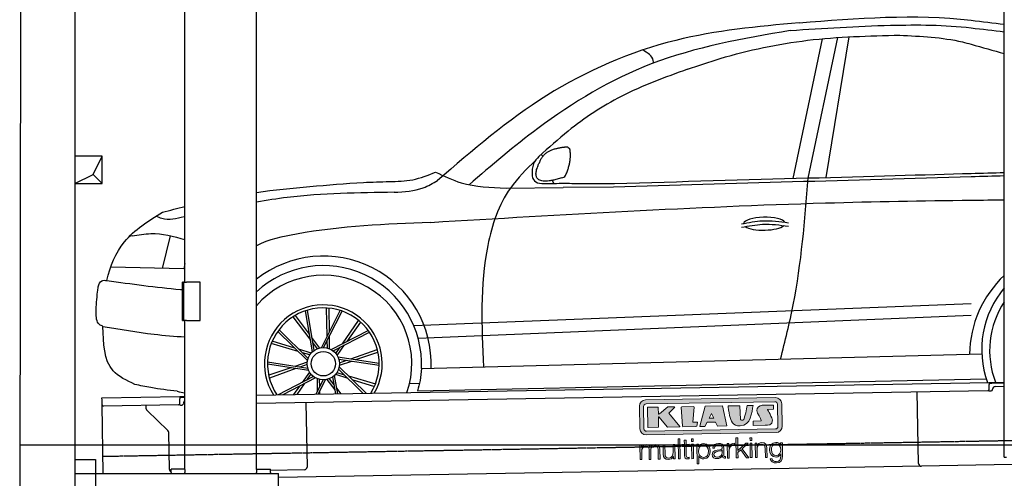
# Model space of a CAD drawing. Header units: millimetres. Extents: x 873 to 6785, y 6116 to 11616.
# Tile 2 of 4: x 873 to 4448, y 7995 to 9661. Entities that reach past the tile are written whole.
import ezdxf

# ---------------------------------------------------------------- set-up
doc = ezdxf.new("R2010")
doc.units = ezdxf.units.MM
doc.linetypes.add('GEN3', pattern=[6.25, 5, -1.25])
doc.layers.get('0').update_dxf_attribs({"lineweight": 25})
for name, color, linetype, lineweight in [('3', 6, 'GEN3', 25), ('5', 3, 'Continuous', 25), ('breakthrough', 1, 'Continuous', 25)]:
    doc.layers.add(name, color=color, linetype=linetype, lineweight=lineweight)
doc.layers.add('Car', color=10, linetype='Continuous')
doc.layers.add('Logo', color=7, linetype='Continuous')

# ---------------------------------------------------------------- blocks, each defined once
blk = doc.blocks.new('KLAUS')
at = {"layer": 'Logo'}
h = blk.add_hatch(color=8, dxfattribs=at)
h.dxf.hatch_style = 2
edge = h.paths.add_edge_path()
edge.add_spline(control_points=[(3.6, 29.09), (2.88, 29.09), (2.3, 28.51), (2.3, 27.8), (2.3, 27.8), (2.3, 16.11), (2.3, 16.11), (2.3, 15.39), (2.88, 14.81), (3.6, 14.81), (3.6, 14.81), (71.16, 14.81), (71.16, 14.81), (71.88, 14.81), (72.46, 15.39), (72.46, 16.11), (72.46, 16.11), (72.46, 27.8), (72.46, 27.8), (72.46, 28.51), (71.88, 29.09), (71.16, 29.09), (71.16, 29.09), (3.6, 29.09), (3.6, 29.09), (3.6, 29.09), (3.6, 29.09), (3.6, 29.09)], knot_values=[0, 0, 0, 0, 1, 1, 1, 2, 2, 2, 3, 3, 3, 4, 4, 4, 5, 5, 5, 6, 6, 6, 7, 7, 7, 8, 8, 8, 9, 9, 9, 9], degree=3, periodic=0)
edge = h.paths.add_edge_path()
edge.add_spline(control_points=[(3.35, 31.23), (3.35, 31.23), (71.47, 31.23), (71.47, 31.23), (73.26, 31.23), (74.71, 29.77), (74.71, 27.99), (74.71, 27.99), (74.71, 16.17), (74.71, 16.17), (74.71, 14.38), (73.26, 12.93), (71.47, 12.93), (71.47, 12.93), (3.35, 12.93), (3.35, 12.93), (1.56, 12.93), (0.11, 14.38), (0.11, 16.17), (0.11, 16.17), (0.11, 27.99), (0.11, 27.99), (0.11, 29.77), (1.56, 31.23), (3.35, 31.23), (3.35, 31.23), (3.35, 31.23), (3.35, 31.23)], knot_values=[0, 0, 0, 0, 1, 1, 1, 2, 2, 2, 3, 3, 3, 4, 4, 4, 5, 5, 5, 6, 6, 6, 7, 7, 7, 8, 8, 8, 9, 9, 9, 9], degree=3, periodic=0)
h = blk.add_hatch(color=8, dxfattribs=at)
h.dxf.hatch_style = 2
edge = h.paths.add_edge_path()
edge.add_spline(control_points=[(4.5, 27.33), (4.5, 27.33), (9.7, 27.33), (9.7, 27.33), (9.84, 27.33), (9.96, 27.22), (9.96, 27.08), (9.96, 27.08), (9.96, 23.69), (9.96, 23.69), (9.96, 23.69), (9.94, 23.64), (10.04, 23.59), (10.14, 23.53), (10.2, 23.57), (10.2, 23.57), (10.2, 23.57), (10.51, 23.75), (10.51, 23.75), (10.51, 23.75), (14.94, 27.33), (14.94, 27.33), (14.94, 27.33), (18.41, 27.33), (18.41, 27.33), (18.41, 27.33), (18.49, 27.33), (18.56, 27.2), (18.65, 27.04), (18.53, 26.91), (18.53, 26.91), (18.53, 26.91), (15.49, 24.11), (15.49, 24.11), (15.49, 24.11), (21.14, 17.06), (21.14, 17.06), (21.14, 17.06), (21.13, 16.91), (21.13, 16.91), (21.08, 16.84), (20.99, 16.82), (20.99, 16.82), (20.99, 16.82), (14.7, 16.82), (14.7, 16.82), (14.7, 16.82), (10.26, 22.17), (10.26, 22.17), (10.26, 22.17), (10.19, 22.24), (10.08, 22.21), (9.97, 22.18), (9.96, 22.11), (9.96, 22.11), (9.96, 22.11), (9.96, 17.08), (9.96, 17.08), (9.96, 16.94), (9.84, 16.82), (9.7, 16.82), (9.7, 16.82), (4.5, 16.82), (4.5, 16.82), (4.36, 16.82), (4.25, 16.94), (4.25, 17.08), (4.25, 17.08), (4.25, 27.08), (4.25, 27.08), (4.25, 27.22), (4.36, 27.33), (4.5, 27.33), (4.5, 27.33), (4.5, 27.33), (4.5, 27.33)], knot_values=[0, 0, 0, 0, 1, 1, 1, 2, 2, 2, 3, 3, 3, 4, 4, 4, 5, 5, 5, 6, 6, 6, 7, 7, 7, 8, 8, 8, 9, 9, 9, 10, 10, 10, 11, 11, 11, 12, 12, 12, 13, 13, 13, 14, 14, 14, 15, 15, 15, 16, 16, 16, 17, 17, 17, 18, 18, 18, 19, 19, 19, 20, 20, 20, 21, 21, 21, 22, 22, 22, 23, 23, 23, 24, 24, 24, 25, 25, 25, 25], degree=3, periodic=0)
h = blk.add_hatch(color=8, dxfattribs=at)
h.dxf.hatch_style = 2
h.paths.add_polyline_path([(22.42, 17.06), (21.97, 27.15), (22.24, 27.33), (28.55, 27.33), (28.86, 26.97), (28.01, 19.08), (30.26, 19.07), (30.44, 18.95), (30.08, 16.95), (29.49, 16.82), (22.6, 16.82)])
h = blk.add_hatch(color=8, dxfattribs=at)
h.paths.add_polyline_path([(36.52, 21.01), (38.93, 21.01), (37.87, 23.57)])
h.paths.add_polyline_path([(34.52, 27.33), (43.65, 27.33), (45.76, 16.94), (45.57, 16.82), (40.83, 16.82), (39.89, 18.95), (35.42, 18.95), (34.27, 16.82), (31.78, 16.82), (31.66, 17)])
h = blk.add_hatch(color=8, dxfattribs=at)
h.dxf.hatch_style = 2
edge = h.paths.add_edge_path()
edge.add_spline(control_points=[(52.69, 27.32), (52.69, 27.32), (52.88, 20.14), (52.88, 20.14), (53.01, 19.89), (53.2, 19.77), (53.43, 19.71), (53.91, 19.59), (54.43, 19.57), (54.64, 20.03), (55.23, 21.34), (56.27, 25.45), (56.6, 27.33), (56.6, 27.33), (59.77, 27.33), (59.77, 27.33), (58.77, 23.9), (58.56, 16.82), (52.63, 16.76), (48.72, 16.72), (48.01, 19.35), (47.27, 22.24), (46.89, 23.68), (46.54, 27.33), (46.54, 27.33), (46.54, 27.33), (52.69, 27.32), (52.69, 27.32), (52.69, 27.32), (52.69, 27.32), (52.69, 27.32)], knot_values=[0, 0, 0, 0, 1, 1, 1, 2, 2, 2, 3, 3, 3, 4, 4, 4, 5, 5, 5, 6, 6, 6, 7, 7, 7, 8, 8, 8, 9, 9, 9, 10, 10, 10, 10], degree=3, periodic=0)
h = blk.add_hatch(color=8, dxfattribs=at)
h.dxf.hatch_style = 2
edge = h.paths.add_edge_path()
edge.add_spline(control_points=[(64.46, 27.33), (64.46, 27.33), (70.31, 27.33), (70.31, 27.33), (70.31, 26.52), (70.31, 26.02), (70.31, 25.12), (70.31, 25.12), (67.3, 25.12), (67.3, 25.12), (67.24, 25.04), (67.25, 25.11), (67.25, 24.91), (67.25, 24.88), (69.73, 20.38), (69.73, 19.57), (69.73, 16.4), (67.22, 16.81), (65.9, 16.82), (65.9, 16.82), (59.59, 16.82), (59.59, 16.82), (59.59, 17.76), (59.59, 18.23), (59.59, 19.14), (59.59, 19.14), (63.75, 19.14), (63.75, 19.14), (63.82, 19.22), (63.81, 19.11), (63.81, 19.31), (63.81, 20.32), (61.58, 23.06), (61.58, 24.63), (61.58, 26.33), (62.83, 27.34), (64.46, 27.33), (64.46, 27.33), (64.46, 27.33), (64.46, 27.33)], knot_values=[0, 0, 0, 0, 1, 1, 1, 2, 2, 2, 3, 3, 3, 4, 4, 4, 5, 5, 5, 6, 6, 6, 7, 7, 7, 8, 8, 8, 9, 9, 9, 10, 10, 10, 11, 11, 11, 12, 12, 12, 13, 13, 13, 13], degree=3, periodic=0)
h = blk.add_hatch(color=30, dxfattribs=at)
h.dxf.hatch_style = 2
h.paths.add_polyline_path([(20.07, 0), (20.99, 0), (20.99, 10.45), (20.07, 10.45)])
h = blk.add_hatch(color=30, dxfattribs=at)
h.paths.add_polyline_path([(27.1, 0), (28.03, 0), (28.03, 7.55), (27.1, 7.55)])
h.paths.add_polyline_path([(27.1, 8.98), (28.03, 8.98), (28.03, 10.45), (27.1, 10.45)])
h = blk.add_hatch(color=30, dxfattribs=at)
h.dxf.hatch_style = 2
h.paths.add_polyline_path([(50.4, 0), (51.32, 0), (51.32, 2.87), (52.82, 4.11), (55.8, 0), (56.96, 0), (53.52, 4.76), (56.74, 7.55), (55.51, 7.55), (51.32, 3.89), (51.32, 10.45), (50.4, 10.45)])
h = blk.add_hatch(color=30, dxfattribs=at)
h.paths.add_polyline_path([(57.74, 0), (58.66, 0), (58.66, 7.55), (57.74, 7.55)])
h.paths.add_polyline_path([(57.74, 8.98), (58.66, 8.98), (58.66, 10.45), (57.74, 10.45)])
h = blk.add_hatch(color=30, dxfattribs=at)
h.dxf.hatch_style = 2
edge = h.paths.add_edge_path()
edge.add_spline(control_points=[(0, 0), (0, 0), (0.92, 0), (0.92, 0), (0.92, 0), (0.92, 4.22), (0.92, 4.22), (0.94, 5.8), (1.58, 7), (3.18, 7), (4.35, 7), (4.77, 6.15), (4.76, 5.12), (4.76, 5.12), (4.76, 0), (4.76, 0), (4.76, 0), (5.68, 0), (5.68, 0), (5.68, 0), (5.68, 4.27), (5.68, 4.27), (5.68, 5.68), (6.14, 7), (7.73, 7), (9.05, 7), (9.52, 6.32), (9.52, 5.08), (9.52, 5.08), (9.52, 0), (9.52, 0), (9.52, 0), (10.44, 0), (10.44, 0), (10.44, 0), (10.44, 5.12), (10.44, 5.12), (10.44, 6.91), (9.59, 7.77), (7.94, 7.77), (6.94, 7.77), (5.99, 7.29), (5.54, 6.3), (5.26, 7.29), (4.36, 7.77), (3.37, 7.77), (2.17, 7.77), (1.38, 7.19), (0.89, 6.28), (0.89, 6.28), (0.85, 6.28), (0.85, 6.28), (0.85, 6.28), (0.85, 7.55), (0.85, 7.55), (0.85, 7.55), (0, 7.55), (0, 7.55), (0, 7.55), (0, 0), (0, 0), (0, 0), (0, 0), (0, 0)], knot_values=[0, 0, 0, 0, 1, 1, 1, 2, 2, 2, 3, 3, 3, 4, 4, 4, 5, 5, 5, 6, 6, 6, 7, 7, 7, 8, 8, 8, 9, 9, 9, 10, 10, 10, 11, 11, 11, 12, 12, 12, 13, 13, 13, 14, 14, 14, 15, 15, 15, 16, 16, 16, 17, 17, 17, 18, 18, 18, 19, 19, 19, 20, 20, 20, 21, 21, 21, 21], degree=3, periodic=0)
h = blk.add_hatch(color=30, dxfattribs=at)
h.dxf.hatch_style = 2
edge = h.paths.add_edge_path()
edge.add_spline(control_points=[(18.31, 7.55), (18.31, 7.55), (17.39, 7.55), (17.39, 7.55), (17.39, 7.55), (17.39, 3.59), (17.39, 3.59), (17.39, 2.05), (16.7, 0.56), (15.12, 0.56), (13.66, 0.56), (13.15, 1.27), (13.1, 2.64), (13.1, 2.64), (13.1, 7.55), (13.1, 7.55), (13.1, 7.55), (12.18, 7.55), (12.18, 7.55), (12.18, 7.55), (12.18, 2.65), (12.18, 2.65), (12.18, 0.89), (12.93, -0.22), (14.83, -0.22), (15.96, -0.22), (16.95, 0.35), (17.44, 1.36), (17.44, 1.36), (17.47, 1.36), (17.47, 1.36), (17.47, 1.36), (17.47, 0), (17.47, 0), (17.47, 0), (18.31, 0), (18.31, 0), (18.31, 0), (18.31, 7.55), (18.31, 7.55), (18.31, 7.55), (18.31, 7.55), (18.31, 7.55)], knot_values=[0, 0, 0, 0, 1, 1, 1, 2, 2, 2, 3, 3, 3, 4, 4, 4, 5, 5, 5, 6, 6, 6, 7, 7, 7, 8, 8, 8, 9, 9, 9, 10, 10, 10, 11, 11, 11, 12, 12, 12, 13, 13, 13, 14, 14, 14, 14], degree=3, periodic=0)
h = blk.add_hatch(color=30, dxfattribs=at)
h.dxf.hatch_style = 2
edge = h.paths.add_edge_path()
edge.add_spline(control_points=[(24.22, 9.82), (24.22, 9.82), (23.3, 9.82), (23.3, 9.82), (23.3, 9.82), (23.3, 7.55), (23.3, 7.55), (23.3, 7.55), (21.98, 7.55), (21.98, 7.55), (21.98, 7.55), (21.98, 6.78), (21.98, 6.78), (21.98, 6.78), (23.3, 6.78), (23.3, 6.78), (23.3, 6.78), (23.3, 1.61), (23.3, 1.61), (23.28, 0.32), (23.71, -0.09), (24.94, -0.09), (25.22, -0.09), (25.48, -0.06), (25.76, -0.06), (25.76, -0.06), (25.76, 0.73), (25.76, 0.73), (25.5, 0.7), (25.23, 0.69), (24.97, 0.69), (24.31, 0.73), (24.22, 1.08), (24.22, 1.68), (24.22, 1.68), (24.22, 6.78), (24.22, 6.78), (24.22, 6.78), (25.76, 6.78), (25.76, 6.78), (25.76, 6.78), (25.76, 7.55), (25.76, 7.55), (25.76, 7.55), (24.22, 7.55), (24.22, 7.55), (24.22, 7.55), (24.22, 9.82), (24.22, 9.82), (24.22, 9.82), (24.22, 9.82), (24.22, 9.82)], knot_values=[0, 0, 0, 0, 1, 1, 1, 2, 2, 2, 3, 3, 3, 4, 4, 4, 5, 5, 5, 6, 6, 6, 7, 7, 7, 8, 8, 8, 9, 9, 9, 10, 10, 10, 11, 11, 11, 12, 12, 12, 13, 13, 13, 14, 14, 14, 15, 15, 15, 16, 16, 16, 17, 17, 17, 17], degree=3, periodic=0)
h = blk.add_hatch(color=30, dxfattribs=at)
edge = h.paths.add_edge_path()
edge.add_spline(control_points=[(35.84, 3.78), (35.84, 2.21), (35.12, 0.56), (33.37, 0.56), (31.4, 0.56), (30.72, 2.21), (30.72, 3.78), (30.72, 5.49), (31.33, 7), (33.37, 7), (35.12, 7), (35.84, 5.34), (35.84, 3.78), (35.84, 3.78), (35.84, 3.78), (35.84, 3.78)], knot_values=[0, 0, 0, 0, 1, 1, 1, 2, 2, 2, 3, 3, 3, 4, 4, 4, 5, 5, 5, 5], degree=3, periodic=0)
edge = h.paths.add_edge_path()
edge.add_spline(control_points=[(29.79, -2.8), (29.79, -2.8), (30.72, -2.8), (30.72, -2.8), (30.72, -2.8), (30.72, 1.43), (30.72, 1.43), (30.72, 1.43), (30.74, 1.43), (30.74, 1.43), (31.14, 0.35), (32.24, -0.22), (33.37, -0.22), (35.66, -0.22), (36.76, 1.64), (36.76, 3.78), (36.76, 5.91), (35.66, 7.77), (33.37, 7.77), (32.15, 7.77), (31.1, 7.14), (30.67, 6.12), (30.67, 6.12), (30.64, 6.12), (30.64, 6.12), (30.64, 6.12), (30.64, 7.55), (30.64, 7.55), (30.64, 7.55), (29.79, 7.55), (29.79, 7.55), (29.79, 7.55), (29.79, -2.8), (29.79, -2.8), (29.79, -2.8), (29.79, -2.8), (29.79, -2.8)], knot_values=[0, 0, 0, 0, 1, 1, 1, 2, 2, 2, 3, 3, 3, 4, 4, 4, 5, 5, 5, 6, 6, 6, 7, 7, 7, 8, 8, 8, 9, 9, 9, 10, 10, 10, 11, 11, 11, 12, 12, 12, 12], degree=3, periodic=0)
h = blk.add_hatch(color=30, dxfattribs=at)
edge = h.paths.add_edge_path()
edge.add_spline(control_points=[(43.03, 2.93), (43.04, 1.45), (41.8, 0.56), (40.39, 0.56), (39.53, 0.56), (38.71, 1.13), (38.71, 2.05), (38.71, 3.53), (40.66, 3.51), (42.22, 3.79), (42.47, 3.84), (42.88, 3.91), (43, 4.13), (43, 4.13), (43.03, 4.13), (43.03, 4.13), (43.03, 4.13), (43.03, 2.93), (43.03, 2.93), (43.03, 2.93), (43.03, 2.93), (43.03, 2.93)], knot_values=[0, 0, 0, 0, 1, 1, 1, 2, 2, 2, 3, 3, 3, 4, 4, 4, 5, 5, 5, 6, 6, 6, 7, 7, 7, 7], degree=3, periodic=0)
edge = h.paths.add_edge_path()
edge.add_spline(control_points=[(39.03, 5.24), (39.06, 6.47), (39.91, 7), (41.05, 7), (42.14, 7), (43.03, 6.69), (43.03, 5.45), (43.03, 4.61), (42.6, 4.51), (41.84, 4.42), (39.85, 4.19), (37.79, 4.11), (37.79, 1.99), (37.79, 0.47), (38.93, -0.22), (40.32, -0.22), (41.77, -0.22), (42.43, 0.34), (43.07, 1.32), (43.07, 1.32), (43.1, 1.32), (43.1, 1.32), (43.1, 0.53), (43.25, 0), (44.19, 0), (44.43, 0), (44.58, 0.01), (44.79, 0.06), (44.79, 0.06), (44.79, 0.83), (44.79, 0.83), (44.71, 0.81), (44.6, 0.78), (44.49, 0.78), (44.13, 0.78), (43.95, 0.98), (43.95, 1.33), (43.95, 1.33), (43.95, 5.34), (43.95, 5.34), (43.95, 7.36), (42.5, 7.77), (41.17, 7.77), (39.44, 7.77), (38.2, 7.01), (38.11, 5.24), (38.11, 5.24), (39.03, 5.24), (39.03, 5.24), (39.03, 5.24), (39.03, 5.24), (39.03, 5.24)], knot_values=[0, 0, 0, 0, 1, 1, 1, 2, 2, 2, 3, 3, 3, 4, 4, 4, 5, 5, 5, 6, 6, 6, 7, 7, 7, 8, 8, 8, 9, 9, 9, 10, 10, 10, 11, 11, 11, 12, 12, 12, 13, 13, 13, 14, 14, 14, 15, 15, 15, 16, 16, 16, 17, 17, 17, 17], degree=3, periodic=0)
h = blk.add_hatch(color=30, dxfattribs=at)
h.dxf.hatch_style = 2
edge = h.paths.add_edge_path()
edge.add_spline(control_points=[(45.79, 0), (45.79, 0), (46.71, 0), (46.71, 0), (46.71, 0), (46.71, 4.03), (46.71, 4.03), (46.71, 5.59), (47.85, 6.82), (49.52, 6.73), (49.52, 6.73), (49.52, 7.66), (49.52, 7.66), (48.16, 7.72), (47.14, 7), (46.67, 5.78), (46.67, 5.78), (46.64, 5.78), (46.64, 5.78), (46.64, 5.78), (46.64, 7.55), (46.64, 7.55), (46.64, 7.55), (45.79, 7.55), (45.79, 7.55), (45.79, 7.55), (45.79, 0), (45.79, 0), (45.79, 0), (45.79, 0), (45.79, 0)], knot_values=[0, 0, 0, 0, 1, 1, 1, 2, 2, 2, 3, 3, 3, 4, 4, 4, 5, 5, 5, 6, 6, 6, 7, 7, 7, 8, 8, 8, 9, 9, 9, 10, 10, 10, 10], degree=3, periodic=0)
h = blk.add_hatch(color=30, dxfattribs=at)
h.dxf.hatch_style = 2
edge = h.paths.add_edge_path()
edge.add_spline(control_points=[(60.41, 0), (60.41, 0), (61.33, 0), (61.33, 0), (61.33, 0), (61.33, 4.41), (61.33, 4.41), (61.36, 5.89), (62.24, 7), (63.7, 7), (65.2, 7), (65.62, 6.02), (65.62, 4.71), (65.62, 4.71), (65.62, 0), (65.62, 0), (65.62, 0), (66.54, 0), (66.54, 0), (66.54, 0), (66.54, 4.86), (66.54, 4.86), (66.54, 6.66), (65.9, 7.77), (63.78, 7.77), (62.71, 7.77), (61.7, 7.16), (61.36, 6.25), (61.36, 6.25), (61.33, 6.25), (61.33, 6.25), (61.33, 6.25), (61.33, 7.55), (61.33, 7.55), (61.33, 7.55), (60.41, 7.55), (60.41, 7.55), (60.41, 7.55), (60.41, 0), (60.41, 0), (60.41, 0), (60.41, 0), (60.41, 0)], knot_values=[0, 0, 0, 0, 1, 1, 1, 2, 2, 2, 3, 3, 3, 4, 4, 4, 5, 5, 5, 6, 6, 6, 7, 7, 7, 8, 8, 8, 9, 9, 9, 10, 10, 10, 11, 11, 11, 12, 12, 12, 13, 13, 13, 14, 14, 14, 14], degree=3, periodic=0)
h = blk.add_hatch(color=30, dxfattribs=at)
edge = h.paths.add_edge_path()
edge.add_spline(control_points=[(71.32, 0.86), (69.62, 0.86), (68.83, 2.34), (68.83, 3.86), (68.83, 5.43), (69.56, 7), (71.32, 7), (73.06, 7), (73.75, 5.34), (73.75, 3.86), (73.75, 2.33), (72.91, 0.86), (71.32, 0.86), (71.32, 0.86), (71.32, 0.86), (71.32, 0.86)], knot_values=[0, 0, 0, 0, 1, 1, 1, 2, 2, 2, 3, 3, 3, 4, 4, 4, 5, 5, 5, 5], degree=3, periodic=0)
edge = h.paths.add_edge_path()
edge.add_spline(control_points=[(74.67, 7.55), (74.67, 7.55), (73.75, 7.55), (73.75, 7.55), (73.75, 7.55), (73.75, 6.25), (73.75, 6.25), (73.75, 6.25), (73.72, 6.25), (73.72, 6.25), (73.35, 7.09), (72.41, 7.77), (71.32, 7.77), (69.13, 7.77), (67.9, 6.05), (67.9, 3.97), (67.9, 1.82), (68.9, 0.09), (71.32, 0.09), (72.4, 0.09), (73.29, 0.72), (73.72, 1.64), (73.72, 1.64), (73.75, 1.64), (73.75, 1.64), (73.75, 1.64), (73.75, 0.61), (73.75, 0.61), (73.75, -1.23), (73.01, -2.24), (71.32, -2.24), (70.29, -2.24), (69.31, -1.85), (69.1, -0.73), (69.1, -0.73), (68.18, -0.73), (68.18, -0.73), (68.31, -2.34), (69.81, -3.02), (71.32, -3.02), (73.79, -3.02), (74.65, -1.64), (74.67, 0.61), (74.67, 0.61), (74.67, 7.55), (74.67, 7.55), (74.67, 7.55), (74.67, 7.55), (74.67, 7.55)], knot_values=[0, 0, 0, 0, 1, 1, 1, 2, 2, 2, 3, 3, 3, 4, 4, 4, 5, 5, 5, 6, 6, 6, 7, 7, 7, 8, 8, 8, 9, 9, 9, 10, 10, 10, 11, 11, 11, 12, 12, 12, 13, 13, 13, 14, 14, 14, 15, 15, 15, 16, 16, 16, 16], degree=3, periodic=0)
at = {"layer": 'Logo', "lineweight": 0}
for points in [[(22.42, 17.06), (21.97, 27.15), (22.24, 27.33), (28.55, 27.33), (28.86, 26.97), (28.01, 19.08), (30.26, 19.07), (30.44, 18.95), (30.08, 16.95), (29.49, 16.82), (22.6, 16.82), (22.42, 17.06), (22.42, 17.06)], [(34.52, 27.33), (43.65, 27.33), (45.76, 16.94), (45.57, 16.82), (40.83, 16.82), (39.89, 18.95), (35.42, 18.95), (34.27, 16.82), (31.78, 16.82), (31.66, 17), (34.52, 27.33), (34.52, 27.33)], [(36.52, 21.01), (38.93, 21.01), (37.87, 23.57), (36.52, 21.01), (36.52, 21.01)], [(20.07, 0), (20.99, 0), (20.99, 10.45), (20.07, 10.45), (20.07, 0), (20.07, 0)], [(27.1, 8.98), (28.03, 8.98), (28.03, 10.45), (27.1, 10.45), (27.1, 8.98), (27.1, 8.98)], [(50.4, 0), (51.32, 0), (51.32, 2.87), (52.82, 4.11), (55.8, 0), (56.96, 0), (53.52, 4.76), (56.74, 7.55), (55.51, 7.55), (51.32, 3.89), (51.32, 10.45), (50.4, 10.45), (50.4, 0), (50.4, 0)], [(57.74, 8.98), (58.66, 8.98), (58.66, 10.45), (57.74, 10.45), (57.74, 8.98), (57.74, 8.98)], [(27.1, 0), (28.03, 0), (28.03, 7.55), (27.1, 7.55), (27.1, 0), (27.1, 0)], [(57.74, 0), (58.66, 0), (58.66, 7.55), (57.74, 7.55), (57.74, 0), (57.74, 0)]]:
    blk.add_lwpolyline(points, dxfattribs=at)
for points, knots in [([(3.35, 31.23), (3.35, 31.23), (71.47, 31.23), (71.47, 31.23), (73.26, 31.23), (74.71, 29.77), (74.71, 27.99), (74.71, 27.99), (74.71, 16.17), (74.71, 16.17), (74.71, 14.38), (73.26, 12.93), (71.47, 12.93), (71.47, 12.93), (3.35, 12.93), (3.35, 12.93), (1.56, 12.93), (0.11, 14.38), (0.11, 16.17), (0.11, 16.17), (0.11, 27.99), (0.11, 27.99), (0.11, 29.77), (1.56, 31.23), (3.35, 31.23), (3.35, 31.23), (3.35, 31.23), (3.35, 31.23)], [0, 0, 0, 0, 1, 1, 1, 2, 2, 2, 3, 3, 3, 4, 4, 4, 5, 5, 5, 6, 6, 6, 7, 7, 7, 8, 8, 8, 9, 9, 9, 9]), ([(3.6, 29.09), (2.88, 29.09), (2.3, 28.51), (2.3, 27.8), (2.3, 27.8), (2.3, 16.11), (2.3, 16.11), (2.3, 15.39), (2.88, 14.81), (3.6, 14.81), (3.6, 14.81), (71.16, 14.81), (71.16, 14.81), (71.88, 14.81), (72.46, 15.39), (72.46, 16.11), (72.46, 16.11), (72.46, 27.8), (72.46, 27.8), (72.46, 28.51), (71.88, 29.09), (71.16, 29.09), (71.16, 29.09), (3.6, 29.09), (3.6, 29.09), (3.6, 29.09), (3.6, 29.09), (3.6, 29.09)], [0, 0, 0, 0, 1, 1, 1, 2, 2, 2, 3, 3, 3, 4, 4, 4, 5, 5, 5, 6, 6, 6, 7, 7, 7, 8, 8, 8, 9, 9, 9, 9]), ([(4.5, 27.33), (4.5, 27.33), (9.7, 27.33), (9.7, 27.33), (9.84, 27.33), (9.96, 27.22), (9.96, 27.08), (9.96, 27.08), (9.96, 23.69), (9.96, 23.69), (9.96, 23.69), (9.94, 23.64), (10.04, 23.59), (10.14, 23.53), (10.2, 23.57), (10.2, 23.57), (10.2, 23.57), (10.51, 23.75), (10.51, 23.75), (10.51, 23.75), (14.94, 27.33), (14.94, 27.33), (14.94, 27.33), (18.41, 27.33), (18.41, 27.33), (18.41, 27.33), (18.49, 27.33), (18.56, 27.2), (18.65, 27.04), (18.53, 26.91), (18.53, 26.91), (18.53, 26.91), (15.49, 24.11), (15.49, 24.11), (15.49, 24.11), (21.14, 17.06), (21.14, 17.06), (21.14, 17.06), (21.13, 16.91), (21.13, 16.91), (21.08, 16.84), (20.99, 16.82), (20.99, 16.82), (20.99, 16.82), (14.7, 16.82), (14.7, 16.82), (14.7, 16.82), (10.26, 22.17), (10.26, 22.17), (10.26, 22.17), (10.19, 22.24), (10.08, 22.21), (9.97, 22.18), (9.96, 22.11), (9.96, 22.11), (9.96, 22.11), (9.96, 17.08), (9.96, 17.08), (9.96, 16.94), (9.84, 16.82), (9.7, 16.82), (9.7, 16.82), (4.5, 16.82), (4.5, 16.82), (4.36, 16.82), (4.25, 16.94), (4.25, 17.08), (4.25, 17.08), (4.25, 27.08), (4.25, 27.08), (4.25, 27.22), (4.36, 27.33), (4.5, 27.33), (4.5, 27.33), (4.5, 27.33), (4.5, 27.33)], [0, 0, 0, 0, 1, 1, 1, 2, 2, 2, 3, 3, 3, 4, 4, 4, 5, 5, 5, 6, 6, 6, 7, 7, 7, 8, 8, 8, 9, 9, 9, 10, 10, 10, 11, 11, 11, 12, 12, 12, 13, 13, 13, 14, 14, 14, 15, 15, 15, 16, 16, 16, 17, 17, 17, 18, 18, 18, 19, 19, 19, 20, 20, 20, 21, 21, 21, 22, 22, 22, 23, 23, 23, 24, 24, 24, 25, 25, 25, 25]), ([(52.69, 27.32), (52.69, 27.32), (52.88, 20.14), (52.88, 20.14), (53.01, 19.89), (53.2, 19.77), (53.43, 19.71), (53.91, 19.59), (54.43, 19.57), (54.64, 20.03), (55.23, 21.34), (56.27, 25.45), (56.6, 27.33), (56.6, 27.33), (59.77, 27.33), (59.77, 27.33), (58.77, 23.9), (58.56, 16.82), (52.63, 16.76), (48.72, 16.72), (48.01, 19.35), (47.27, 22.24), (46.89, 23.68), (46.54, 27.33), (46.54, 27.33), (46.54, 27.33), (52.69, 27.32), (52.69, 27.32), (52.69, 27.32), (52.69, 27.32), (52.69, 27.32)], [0, 0, 0, 0, 1, 1, 1, 2, 2, 2, 3, 3, 3, 4, 4, 4, 5, 5, 5, 6, 6, 6, 7, 7, 7, 8, 8, 8, 9, 9, 9, 10, 10, 10, 10]), ([(64.46, 27.33), (64.46, 27.33), (70.31, 27.33), (70.31, 27.33), (70.31, 26.52), (70.31, 26.02), (70.31, 25.12), (70.31, 25.12), (67.3, 25.12), (67.3, 25.12), (67.24, 25.04), (67.25, 25.11), (67.25, 24.91), (67.25, 24.88), (69.73, 20.38), (69.73, 19.57), (69.73, 16.4), (67.22, 16.81), (65.9, 16.82), (65.9, 16.82), (59.59, 16.82), (59.59, 16.82), (59.59, 17.76), (59.59, 18.23), (59.59, 19.14), (59.59, 19.14), (63.75, 19.14), (63.75, 19.14), (63.82, 19.22), (63.81, 19.11), (63.81, 19.31), (63.81, 20.32), (61.58, 23.06), (61.58, 24.63), (61.58, 26.33), (62.83, 27.34), (64.46, 27.33), (64.46, 27.33), (64.46, 27.33), (64.46, 27.33)], [0, 0, 0, 0, 1, 1, 1, 2, 2, 2, 3, 3, 3, 4, 4, 4, 5, 5, 5, 6, 6, 6, 7, 7, 7, 8, 8, 8, 9, 9, 9, 10, 10, 10, 11, 11, 11, 12, 12, 12, 13, 13, 13, 13]), ([(0, 0), (0, 0), (0.92, 0), (0.92, 0), (0.92, 0), (0.92, 4.22), (0.92, 4.22), (0.94, 5.8), (1.58, 7), (3.18, 7), (4.35, 7), (4.77, 6.15), (4.76, 5.12), (4.76, 5.12), (4.76, 0), (4.76, 0), (4.76, 0), (5.68, 0), (5.68, 0), (5.68, 0), (5.68, 4.27), (5.68, 4.27), (5.68, 5.68), (6.14, 7), (7.73, 7), (9.05, 7), (9.52, 6.32), (9.52, 5.08), (9.52, 5.08), (9.52, 0), (9.52, 0), (9.52, 0), (10.44, 0), (10.44, 0), (10.44, 0), (10.44, 5.12), (10.44, 5.12), (10.44, 6.91), (9.59, 7.77), (7.94, 7.77), (6.94, 7.77), (5.99, 7.29), (5.54, 6.3), (5.26, 7.29), (4.36, 7.77), (3.37, 7.77), (2.17, 7.77), (1.38, 7.19), (0.89, 6.28), (0.89, 6.28), (0.85, 6.28), (0.85, 6.28), (0.85, 6.28), (0.85, 7.55), (0.85, 7.55), (0.85, 7.55), (0, 7.55), (0, 7.55), (0, 7.55), (0, 0), (0, 0), (0, 0), (0, 0), (0, 0)], [0, 0, 0, 0, 1, 1, 1, 2, 2, 2, 3, 3, 3, 4, 4, 4, 5, 5, 5, 6, 6, 6, 7, 7, 7, 8, 8, 8, 9, 9, 9, 10, 10, 10, 11, 11, 11, 12, 12, 12, 13, 13, 13, 14, 14, 14, 15, 15, 15, 16, 16, 16, 17, 17, 17, 18, 18, 18, 19, 19, 19, 20, 20, 20, 21, 21, 21, 21]), ([(18.31, 7.55), (18.31, 7.55), (17.39, 7.55), (17.39, 7.55), (17.39, 7.55), (17.39, 3.59), (17.39, 3.59), (17.39, 2.05), (16.7, 0.56), (15.12, 0.56), (13.66, 0.56), (13.15, 1.27), (13.1, 2.64), (13.1, 2.64), (13.1, 7.55), (13.1, 7.55), (13.1, 7.55), (12.18, 7.55), (12.18, 7.55), (12.18, 7.55), (12.18, 2.65), (12.18, 2.65), (12.18, 0.89), (12.93, -0.22), (14.83, -0.22), (15.96, -0.22), (16.95, 0.35), (17.44, 1.36), (17.44, 1.36), (17.47, 1.36), (17.47, 1.36), (17.47, 1.36), (17.47, 0), (17.47, 0), (17.47, 0), (18.31, 0), (18.31, 0), (18.31, 0), (18.31, 7.55), (18.31, 7.55), (18.31, 7.55), (18.31, 7.55), (18.31, 7.55)], [0, 0, 0, 0, 1, 1, 1, 2, 2, 2, 3, 3, 3, 4, 4, 4, 5, 5, 5, 6, 6, 6, 7, 7, 7, 8, 8, 8, 9, 9, 9, 10, 10, 10, 11, 11, 11, 12, 12, 12, 13, 13, 13, 14, 14, 14, 14]), ([(24.22, 9.82), (24.22, 9.82), (23.3, 9.82), (23.3, 9.82), (23.3, 9.82), (23.3, 7.55), (23.3, 7.55), (23.3, 7.55), (21.98, 7.55), (21.98, 7.55), (21.98, 7.55), (21.98, 6.78), (21.98, 6.78), (21.98, 6.78), (23.3, 6.78), (23.3, 6.78), (23.3, 6.78), (23.3, 1.61), (23.3, 1.61), (23.28, 0.32), (23.71, -0.09), (24.94, -0.09), (25.22, -0.09), (25.48, -0.06), (25.76, -0.06), (25.76, -0.06), (25.76, 0.73), (25.76, 0.73), (25.5, 0.7), (25.23, 0.69), (24.97, 0.69), (24.31, 0.73), (24.22, 1.08), (24.22, 1.68), (24.22, 1.68), (24.22, 6.78), (24.22, 6.78), (24.22, 6.78), (25.76, 6.78), (25.76, 6.78), (25.76, 6.78), (25.76, 7.55), (25.76, 7.55), (25.76, 7.55), (24.22, 7.55), (24.22, 7.55), (24.22, 7.55), (24.22, 9.82), (24.22, 9.82), (24.22, 9.82), (24.22, 9.82), (24.22, 9.82)], [0, 0, 0, 0, 1, 1, 1, 2, 2, 2, 3, 3, 3, 4, 4, 4, 5, 5, 5, 6, 6, 6, 7, 7, 7, 8, 8, 8, 9, 9, 9, 10, 10, 10, 11, 11, 11, 12, 12, 12, 13, 13, 13, 14, 14, 14, 15, 15, 15, 16, 16, 16, 17, 17, 17, 17]), ([(29.79, -2.8), (29.79, -2.8), (30.72, -2.8), (30.72, -2.8), (30.72, -2.8), (30.72, 1.43), (30.72, 1.43), (30.72, 1.43), (30.74, 1.43), (30.74, 1.43), (31.14, 0.35), (32.24, -0.22), (33.37, -0.22), (35.66, -0.22), (36.76, 1.64), (36.76, 3.78), (36.76, 5.91), (35.66, 7.77), (33.37, 7.77), (32.15, 7.77), (31.1, 7.14), (30.67, 6.12), (30.67, 6.12), (30.64, 6.12), (30.64, 6.12), (30.64, 6.12), (30.64, 7.55), (30.64, 7.55), (30.64, 7.55), (29.79, 7.55), (29.79, 7.55), (29.79, 7.55), (29.79, -2.8), (29.79, -2.8), (29.79, -2.8), (29.79, -2.8), (29.79, -2.8)], [0, 0, 0, 0, 1, 1, 1, 2, 2, 2, 3, 3, 3, 4, 4, 4, 5, 5, 5, 6, 6, 6, 7, 7, 7, 8, 8, 8, 9, 9, 9, 10, 10, 10, 11, 11, 11, 12, 12, 12, 12]), ([(35.84, 3.78), (35.84, 2.21), (35.12, 0.56), (33.37, 0.56), (31.4, 0.56), (30.72, 2.21), (30.72, 3.78), (30.72, 5.49), (31.33, 7), (33.37, 7), (35.12, 7), (35.84, 5.34), (35.84, 3.78), (35.84, 3.78), (35.84, 3.78), (35.84, 3.78)], [0, 0, 0, 0, 1, 1, 1, 2, 2, 2, 3, 3, 3, 4, 4, 4, 5, 5, 5, 5]), ([(39.03, 5.24), (39.06, 6.47), (39.91, 7), (41.05, 7), (42.14, 7), (43.03, 6.69), (43.03, 5.45), (43.03, 4.61), (42.6, 4.51), (41.84, 4.42), (39.85, 4.19), (37.79, 4.11), (37.79, 1.99), (37.79, 0.47), (38.93, -0.22), (40.32, -0.22), (41.77, -0.22), (42.43, 0.34), (43.07, 1.32), (43.07, 1.32), (43.1, 1.32), (43.1, 1.32), (43.1, 0.53), (43.25, 0), (44.19, 0), (44.43, 0), (44.58, 0.01), (44.79, 0.06), (44.79, 0.06), (44.79, 0.83), (44.79, 0.83), (44.71, 0.81), (44.6, 0.78), (44.49, 0.78), (44.13, 0.78), (43.95, 0.98), (43.95, 1.33), (43.95, 1.33), (43.95, 5.34), (43.95, 5.34), (43.95, 7.36), (42.5, 7.77), (41.17, 7.77), (39.44, 7.77), (38.2, 7.01), (38.11, 5.24), (38.11, 5.24), (39.03, 5.24), (39.03, 5.24), (39.03, 5.24), (39.03, 5.24), (39.03, 5.24)], [0, 0, 0, 0, 1, 1, 1, 2, 2, 2, 3, 3, 3, 4, 4, 4, 5, 5, 5, 6, 6, 6, 7, 7, 7, 8, 8, 8, 9, 9, 9, 10, 10, 10, 11, 11, 11, 12, 12, 12, 13, 13, 13, 14, 14, 14, 15, 15, 15, 16, 16, 16, 17, 17, 17, 17]), ([(45.79, 0), (45.79, 0), (46.71, 0), (46.71, 0), (46.71, 0), (46.71, 4.03), (46.71, 4.03), (46.71, 5.59), (47.85, 6.82), (49.52, 6.73), (49.52, 6.73), (49.52, 7.66), (49.52, 7.66), (48.16, 7.72), (47.14, 7), (46.67, 5.78), (46.67, 5.78), (46.64, 5.78), (46.64, 5.78), (46.64, 5.78), (46.64, 7.55), (46.64, 7.55), (46.64, 7.55), (45.79, 7.55), (45.79, 7.55), (45.79, 7.55), (45.79, 0), (45.79, 0), (45.79, 0), (45.79, 0), (45.79, 0)], [0, 0, 0, 0, 1, 1, 1, 2, 2, 2, 3, 3, 3, 4, 4, 4, 5, 5, 5, 6, 6, 6, 7, 7, 7, 8, 8, 8, 9, 9, 9, 10, 10, 10, 10]), ([(60.41, 0), (60.41, 0), (61.33, 0), (61.33, 0), (61.33, 0), (61.33, 4.41), (61.33, 4.41), (61.36, 5.89), (62.24, 7), (63.7, 7), (65.2, 7), (65.62, 6.02), (65.62, 4.71), (65.62, 4.71), (65.62, 0), (65.62, 0), (65.62, 0), (66.54, 0), (66.54, 0), (66.54, 0), (66.54, 4.86), (66.54, 4.86), (66.54, 6.66), (65.9, 7.77), (63.78, 7.77), (62.71, 7.77), (61.7, 7.16), (61.36, 6.25), (61.36, 6.25), (61.33, 6.25), (61.33, 6.25), (61.33, 6.25), (61.33, 7.55), (61.33, 7.55), (61.33, 7.55), (60.41, 7.55), (60.41, 7.55), (60.41, 7.55), (60.41, 0), (60.41, 0), (60.41, 0), (60.41, 0), (60.41, 0)], [0, 0, 0, 0, 1, 1, 1, 2, 2, 2, 3, 3, 3, 4, 4, 4, 5, 5, 5, 6, 6, 6, 7, 7, 7, 8, 8, 8, 9, 9, 9, 10, 10, 10, 11, 11, 11, 12, 12, 12, 13, 13, 13, 14, 14, 14, 14]), ([(74.67, 7.55), (74.67, 7.55), (73.75, 7.55), (73.75, 7.55), (73.75, 7.55), (73.75, 6.25), (73.75, 6.25), (73.75, 6.25), (73.72, 6.25), (73.72, 6.25), (73.35, 7.09), (72.41, 7.77), (71.32, 7.77), (69.13, 7.77), (67.9, 6.05), (67.9, 3.97), (67.9, 1.82), (68.9, 0.09), (71.32, 0.09), (72.4, 0.09), (73.29, 0.72), (73.72, 1.64), (73.72, 1.64), (73.75, 1.64), (73.75, 1.64), (73.75, 1.64), (73.75, 0.61), (73.75, 0.61), (73.75, -1.23), (73.01, -2.24), (71.32, -2.24), (70.29, -2.24), (69.31, -1.85), (69.1, -0.73), (69.1, -0.73), (68.18, -0.73), (68.18, -0.73), (68.31, -2.34), (69.81, -3.02), (71.32, -3.02), (73.79, -3.02), (74.65, -1.64), (74.67, 0.61), (74.67, 0.61), (74.67, 7.55), (74.67, 7.55), (74.67, 7.55), (74.67, 7.55), (74.67, 7.55)], [0, 0, 0, 0, 1, 1, 1, 2, 2, 2, 3, 3, 3, 4, 4, 4, 5, 5, 5, 6, 6, 6, 7, 7, 7, 8, 8, 8, 9, 9, 9, 10, 10, 10, 11, 11, 11, 12, 12, 12, 13, 13, 13, 14, 14, 14, 15, 15, 15, 16, 16, 16, 16]), ([(71.32, 0.86), (69.62, 0.86), (68.83, 2.34), (68.83, 3.86), (68.83, 5.43), (69.56, 7), (71.32, 7), (73.06, 7), (73.75, 5.34), (73.75, 3.86), (73.75, 2.33), (72.91, 0.86), (71.32, 0.86), (71.32, 0.86), (71.32, 0.86), (71.32, 0.86)], [0, 0, 0, 0, 1, 1, 1, 2, 2, 2, 3, 3, 3, 4, 4, 4, 5, 5, 5, 5]), ([(43.03, 2.93), (43.04, 1.45), (41.8, 0.56), (40.39, 0.56), (39.53, 0.56), (38.71, 1.13), (38.71, 2.05), (38.71, 3.53), (40.66, 3.51), (42.22, 3.79), (42.47, 3.84), (42.88, 3.91), (43, 4.13), (43, 4.13), (43.03, 4.13), (43.03, 4.13), (43.03, 4.13), (43.03, 2.93), (43.03, 2.93), (43.03, 2.93), (43.03, 2.93), (43.03, 2.93)], [0, 0, 0, 0, 1, 1, 1, 2, 2, 2, 3, 3, 3, 4, 4, 4, 5, 5, 5, 6, 6, 6, 7, 7, 7, 7])]:
    blk.add_open_spline(points, degree=3, knots=knots, dxfattribs=at)

msp = doc.modelspace()

# ---------------------------------------------------------------- linework, layer by layer
for p, q in [((872.9, 6115.9), (878.9, 11615.5)), ((1072.8, 11415.5), (1073.7, 6365.9)), ((1472.8, 8708), (1472.8, 10083)), ((1732.8, 8027.8), (1732.8, 10083)), ((4447.6, 8097.5), (4447.6, 9719.5)), ((1467.8, 8708), (1463.8, 8708)), ((1463.8, 8568), (1463.8, 8708)), ((1467.8, 8708), (1477.8, 8708)), ((1467.8, 8708), (1467.8, 8568)), ((1527.8, 8708), (1477.8, 8708)), ((1527.8, 8568), (1527.8, 8708)), ((1463.8, 8568), (1467.8, 8568)), ((1477.8, 8568), (1467.8, 8568)), ((1472.8, 8027.8), (1472.8, 8568)), ((1477.8, 8568), (1527.8, 8568)), ((1732.8, 8297.1), (4392.1, 8343.5)), ((4392.1, 8343.5), (4402.1, 8343.7)), ((4392.1, 8343.5), (4392.2, 8335.5)), ((4402.2, 8339.7), (4392.2, 8339.5)), ((4392.5, 8318.5), (4392.2, 8335.5)), ((4402.1, 8343.7), (4447.6, 8344.5)), ((4447.6, 8340.5), (4402.2, 8339.7)), ((4414.8, 8328.9), (4447.6, 8329.5)), ((4387.6, 8313.4), (1732.8, 8267.1)), ((4136.2, 8049), (4131.7, 8308.9)), ((4395.1, 8312.5), (4400.1, 8312.6)), ((4405, 8317.7), (4405, 8318.7)), ((1171.6, 8287.3), (1454, 8292.2)), ((1171.7, 8279.3), (1171.6, 8287.3)), ((1172, 8262.3), (1171.7, 8279.3)), ((1176.4, 8013), (1172, 8262.3)), ((1449.6, 8262.1), (1177.1, 8257.4)), ((1332.3, 8248.2), (1332.1, 8260.1)), ((1454, 8292.2), (1464, 8292.4)), ((1454, 8292.2), (1454.2, 8284.2)), ((1464.1, 8288.4), (1454.1, 8288.2)), ((1454.5, 8267.2), (1454.2, 8284.2)), ((1457.1, 8261.3), (1462.1, 8261.3)), ((1464, 8292.4), (1472.8, 8292.5)), ((1472.8, 8288.5), (1464.1, 8288.4)), ((1467, 8266.4), (1467, 8267.4)), ((1912, 8270.2), (1916.1, 8036.2)), ((1410.8, 8168.4), (1335.3, 8241.2)), ((1416.1, 8027.5), (1413.8, 8161.3)), ((4447.6, 8072.5), (4447.6, 8097.5)), ((1072.8, 8063), (1147.8, 8063)), ((1147.8, 8063), (1147.8, 7858)), ((4476.5, 8044.9), (4146.4, 8039.2)), ((4447.6, 8072.5), (4455.6, 8072.5)), ((1072.8, 8013), (1812.8, 8013)), ((1472.8, 8028), (1422.8, 8028)), ((1422.8, 8016), (1422.8, 8028)), ((1422.8, 8016), (1422.8, 8013)), ((1472.8, 8027.8), (1472.8, 8016)), ((1472.8, 8013), (1472.8, 8016)), ((1732.8, 8028), (1782.8, 8028)), ((1732.8, 8027.8), (1732.8, 8016)), ((1732.8, 8013), (1732.8, 8016)), ((1782.8, 8016), (1782.8, 8028)), ((1906.2, 8026.1), (1782.8, 8023.9)), ((1782.8, 8016), (1782.8, 8013)), ((4146.4, 8039.2), (1812.8, 7998.4)), ((1812.8, 7908), (1812.8, 8013))]:
    msp.add_line(p, q)
for centre, radius, start, end in [((4387.5, 8318.4), 5, 271, 1), ((4395, 8317.5), 5, 214.2367, 271), ((4400, 8317.6), 5, 271, 1), ((4415, 8318.9), 10, 91, 181), ((1177, 8262.4), 5, 181, 271), ((1449.5, 8267.1), 5, 271, 1), ((1457, 8266.3), 5, 214.2367, 271), ((1462, 8266.3), 5, 271, 1), ((1477, 8267.6), 10, 114.7874, 181), ((1342.3, 8248.4), 10, 181, 226), ((1403.8, 8161.2), 10, 1, 46), ((4146.2, 8049.2), 10, 181, 271), ((1426.1, 8027.7), 10, 181, 250.2934), ((1906.1, 8036.1), 10, 271, 1)]:
    msp.add_arc(centre, radius, start, end)
at = {"layer": '3'}
msp.add_line((1175.3, 8075.3), (6230.4, 8163.5), dxfattribs=at)
at = {"layer": '5'}
msp.add_line((6272.8, 8115.9), (872.8, 8115.9), dxfattribs=at)
at = {"layer": 'breakthrough'}
for p, q in [((1140.1, 9098.9), (1172.8, 9165.9)), ((1072.8, 9065.9), (1140.1, 9098.9)), ((1139.9, 9098.7), (1172.8, 9065.9))]:
    msp.add_line(p, q, dxfattribs=at)
msp.add_lwpolyline([(1172.8, 9165.9), (1072.8, 9165.9), (1072.8, 9065.9), (1172.8, 9065.9)], close=True, dxfattribs=at)
at = {"layer": 'Car'}
for p, q in [((3680.6, 9084.3), (3786.9, 9591.1)), ((3735.8, 9085.5), (3842.8, 9596.7)), ((3801.1, 9087.7), (3884.3, 9599.3)), ((2772.5, 9165.7), (2765.7, 9171.5)), ((2638.5, 9049.3), (2845.4, 9051.4)), ((2812.1, 9066.4), (2806.8, 9077.6)), ((3028.9, 9053.2), (2845.4, 9051.4)), ((1391.7, 8757.8), (1420.7, 8876.1)), ((1468.5, 8756.2), (1203.1, 8761.7)), ((1472.8, 8775.2), (1468.5, 8756.2)), ((2303.5, 8550.3), (4327.3, 8630.8)), ((1927.7, 8500.5), (1865.1, 8581.7)), ((1924.7, 8518.9), (1873.9, 8587.1)), ((1935.3, 8454.3), (1910.7, 8603.7)), ((1941.7, 8459.5), (1917.8, 8605.9)), ((1968.1, 8469.6), (2036, 8604.9)), ((1976.3, 8470), (2043, 8602.5)), ((1989.1, 8511.4), (1986.2, 8613.9)), ((1997.4, 8528.1), (1996.5, 8613.1)), ((2319.3, 8504.2), (4327.3, 8587.3)), ((2045.2, 8484.2), (2103.1, 8568.8)), ((2061.7, 8492.7), (2111, 8562)), ((1917.7, 8422.7), (1810, 8529.1)), ((1919.8, 8430.6), (1814.4, 8535)), ((1998.1, 8465.4), (1997.6, 8512.3)), ((2003.6, 8462.7), (2138.1, 8532.2)), ((2010.5, 8458.2), (2142.4, 8526.2)), ((1884.4, 8455.6), (1786, 8484.5)), ((1871.2, 8468.6), (1790, 8494)), ((1962.1, 8468.5), (1934, 8506.2)), ((1954.2, 8466.1), (1936.9, 8488.5)), ((1990.3, 8468), (1989.5, 8496.3)), ((2025.4, 8441.6), (2052.6, 8479.9)), ((1931, 8449.9), (1886.2, 8463.9)), ((1926.1, 8443.3), (1899, 8451.3)), ((2020.7, 8448.4), (2036.6, 8471.7)), ((2074.6, 8429.1), (2171.2, 8463.6)), ((2093, 8426.3), (2173.6, 8453.5)), ((2331.2, 8393.7), (4365.7, 8447.3)), ((1919.2, 8394.4), (1772.5, 8416.9)), ((1922.1, 8386.7), (1772.5, 8409.5)), ((1916.9, 8416.6), (1872.3, 8401.6)), ((1916.7, 8408.3), (1890.1, 8398.9)), ((2028.3, 8436.2), (2178, 8413.4)), ((2031.2, 8428.5), (2177.9, 8406)), ((2033.6, 8406.3), (2078.1, 8421.3)), ((2033.7, 8414.6), (2060.3, 8424)), ((1857.4, 8396.6), (1776.8, 8369.4)), ((1875.8, 8393.8), (1779.2, 8359.3)), ((1925, 8381.3), (1897.8, 8343)), ((1929.7, 8374.6), (1913.8, 8351.3)), ((2015.1, 8368.6), (2026.1, 8302.2)), ((2019.4, 8373), (2064.2, 8359)), ((2024.4, 8379.6), (2051.4, 8371.6)), ((2030.6, 8392.3), (2119.9, 8303.8)), ((2032.7, 8400.3), (2130.1, 8304)), ((2066, 8367.4), (2164.4, 8338.4)), ((1939.9, 8364.7), (1811.3, 8298.4)), ((1946.8, 8360.2), (1827.8, 8298.7)), ((1888.7, 8330.2), (1866.8, 8299.4)), ((1905.2, 8338.7), (1878.4, 8299.6)), ((1974.1, 8352.9), (1947.9, 8300.8)), ((1952.3, 8357.6), (1952.8, 8310.6)), ((1982.3, 8353.3), (1956, 8301)), ((1960.1, 8354.9), (1960.9, 8326.6)), ((1988.4, 8354.4), (2016.4, 8316.7)), ((1996.2, 8356.8), (2013.5, 8334.4)), ((2008.7, 8363.4), (2018.8, 8302.1)), ((2079.2, 8354.3), (2160.4, 8328.9)), ((2288.4, 8339.8), (2324.3, 8340.7)), ((2316.9, 8313.4), (4381.4, 8357)), ((1961.3, 8311.5), (1961.6, 8301.1)), ((2022.7, 8322.4), (2038.2, 8302.4)), ((2025.8, 8304), (2027.1, 8302.2))]:
    msp.add_line(p, q, dxfattribs=at)
for radius in [58.6, 58.6, 44.3]:
    msp.add_circle((1975.2, 8411.5), radius, dxfattribs=at)
for centre, radius, start, end in [((1975.2, 8411.5), 391.3, 357.5333, 128.2778), ((1975.2, 8411.5), 356.4, 357.143, 132.8575), ((1975.2, 8411.5), 321.3, 340.9528, 138.989), ((4721, 8441), 399.6, 133.1745, 179.2703), ((4717.1, 8461.8), 351.6, 140.0285, 199.6868), ((1975.2, 8411.5), 213.7, 329.9866, 212.0134), ((4715.6, 8459.3), 321.3, 146.5351, 201.0472), ((1975.2, 8411.5), 202.8, 328.1014, 213.8986)]:
    msp.add_arc(centre, radius, start, end, dxfattribs=at)
for start_param, end_param in [(3.301598, 6.200586), (0.414691, 2.782634)]:
    msp.add_ellipse((3576.3, 8920.3), major_axis=(-75.9, -1.3), ratio=0.31079, start_param=start_param, end_param=end_param, dxfattribs=at)
for points, knots in [([(3703, 9650.2), (3912.4, 9666.8), (4121.7, 9683.4), (4327.3, 9659), (4327.3, 9659), (4327.3, 9659), (4327.3, 9659), (4367.4, 9654.3), (4407.5, 9649.6), (4447.6, 9644.8)], [0, 0, 0, 0, 624.232553, 624.232553, 624.232553, 624.233186, 624.233186, 624.233186, 745.920625, 745.920625, 745.920625, 745.920625]), ([(3670.3, 9622.1), (3791.1, 9630), (4008, 9644.3), (4230.9, 9642.6), (4327.3, 9631.5), (4327.3, 9631.5), (4327.3, 9631.5), (4327.3, 9631.5), (4367.4, 9626.8), (4407.5, 9622.2), (4447.6, 9617.6)], [0, 0, 0, 0, 364.657882, 655.034055, 655.034055, 655.034055, 655.034814, 655.034814, 655.034814, 775.687917, 775.687917, 775.687917, 775.687917]), ([(4067.7, 9604.6), (4144.5, 9601.2), (4232.4, 9597.2), (4316.7, 9575.2), (4327.3, 9572.2), (4327.3, 9572.2), (4327.3, 9572.2), (4327.3, 9572.2), (4367.4, 9560.7), (4407.5, 9549.3), (4447.6, 9537.8)], [0, 0, 0, 0, 228.791865, 262.06555, 262.06555, 262.06555, 262.066904, 262.066904, 262.066904, 387.36396, 387.36396, 387.36396, 387.36396]), ([(4447.6, 9093.6), (4407.5, 9092.5), (4367.4, 9091.3), (4327.3, 9090.2), (3894.5, 9077.9), (3461.7, 9065.5), (3028.9, 9053.2)], [275.064646, 275.064646, 275.064646, 275.064646, 395.357516, 395.357516, 395.357516, 1694.340083, 1694.340083, 1694.340083, 1694.340083]), ([(3032.7, 9066.5), (3512.1, 9080), (3991.6, 9093.4), (4327.3, 9102.8), (4327.3, 9102.8), (4327.3, 9102.8), (4327.3, 9102.8), (4367.4, 9103.9), (4407.5, 9105), (4447.6, 9106.2)], [0, 0, 0, 0, 1439.012643, 1439.012643, 1439.012643, 1439.01306, 1439.01306, 1439.01306, 1610.830091, 1610.830091, 1610.830091, 1610.830091]), ([(2232.7, 9034.4), (2102.8, 9032.5), (1935.2, 9030), (1769.8, 9005.2), (1732.8, 8998.9)], [0, 0, 0, 0, 388.975981, 501.688074, 501.688074, 501.688074, 501.688074]), ([(2364.2, 8924.9), (2842.2, 8953.3), (3496.2, 8992.3), (4151, 9003.7), (4327.3, 9005.6), (4327.3, 9005.6), (4327.3, 9005.6), (4327.3, 9005.6), (4367.4, 9006), (4407.5, 9006.5), (4447.6, 9006.9)], [0, 0, 0, 0, 1436.150816, 1965.03782, 1965.03782, 1965.03782, 1965.037845, 1965.037845, 1965.037845, 2085.289487, 2085.289487, 2085.289487, 2085.289487]), ([(1189.4, 8713.9), (1201.1, 8765.3), (1244.3, 8871.2), (1340.1, 8930.3), (1391, 8961.8)], [166.628719, 166.628719, 166.628719, 166.628719, 320.450021, 495.468543, 495.468543, 495.468543, 495.468543]), ([(2364.2, 8924.9), (2203.5, 8918.5), (1993.5, 8910.2), (1776.4, 8862.3), (1732.8, 8840.3)], [0, 0, 0, 0, 488.10307, 637.750705, 637.750705, 637.750705, 637.750705]), ([(1281, 8876), (1303.6, 8879.8), (1368, 8890.8), (1431.6, 8874.5), (1472.8, 8862.4)], [0, 0, 0, 0, 68.149354, 194.490967, 194.490967, 194.490967, 194.490967]), ([(1189.4, 8713.9), (1278.4, 8701.6), (1369.7, 8688.8), (1461.4, 8680.6), (1463.8, 8680.4)], [0, 0, 0, 0, 269.263405, 276.386917, 276.386917, 276.386917, 276.386917]), ([(1175.1, 8547.1), (1236.8, 8536.6), (1335.6, 8519.7), (1435.3, 8511.4), (1472.8, 8508.9)], [0, 0, 0, 0, 187.519069, 300.279131, 300.279131, 300.279131, 300.279131])]:
    msp.add_open_spline(points, degree=3, knots=knots, dxfattribs=at)
for points in [[(3703, 9650.2), (3254.5, 9586.1), (2786.5, 9385.6), (2389.9, 9077)], [(3670.3, 9622.1), (3165.9, 9500.5), (2754.1, 9266.2), (2504.4, 9061.7)], [(3297.6, 9481.2), (3416.5, 9520.1), (3733.2, 9586.3), (4068.6, 9605.3)], [(3173.4, 9503.4), (3173, 9512.8), (3134.7, 9551.2)], [(3297.6, 9481.2), (3056.7, 9382.4), (2864.1, 9256.5), (2757.8, 9164.4)], [(2757.8, 9164.4), (2738.5, 9138), (2732.8, 9096.9)], [(2745.8, 9150.2), (2654.2, 9049.5), (2572.4, 8841.4), (2557.1, 8399.6)], [(2120.6, 9070.4), (2215, 9073.2), (2299.6, 9079.8), (2382.6, 9107.5)], [(2382.6, 9107.5), (2475.9, 9068.8), (2638.5, 9049.3)], [(2732.8, 9096.9), (2737.8, 9080.6), (2794.6, 9065.9)], [(2840.8, 9086.6), (2848.8, 9089.5), (2854.1, 9094.7)], [(3635.2, 8428), (3681.1, 8625.9), (3735.9, 9086.2)], [(2232.7, 9034.4), (2337.9, 9050.8), (2389.9, 9077)], [(2794.6, 9065.9), (2831.5, 9066.8), (2869.2, 9066.8)], [(2869.2, 9066.8), (2934.1, 9066.5), (3032.7, 9066.5)], [(1469.7, 8945.2), (1389.4, 8939), (1368.1, 8947.5)], [(3493.6, 8919.6), (3570.1, 8930.7), (3663.8, 8923.7)], [(3493.6, 8907), (3570.1, 8918.1), (3663.8, 8911.1)], [(1281, 8876), (1271.6, 8874.9)], [(1150.1, 8598.2), (1155.4, 8672.3), (1157.9, 8691)], [(1157.9, 8691), (1170.9, 8712.8), (1189.4, 8713.9)], [(1175.1, 8547.1), (1162.4, 8553.9), (1150.1, 8598.2)], [(1291, 8336.2), (1212.2, 8386), (1175.1, 8547.1)], [(2331.2, 8393.7), (2326.3, 8350.1), (2316.9, 8313.4)], [(1444.2, 8311.2), (1348.8, 8324.6), (1291, 8336.2)]]:
    msp.add_spline(points, degree=3, dxfattribs=at)
for points, degree in [([(2762.2, 9147.4), (2774.9, 9181.7), (2820.2, 9193.3)], 2), ([(2820.2, 9193.3), (2848.8, 9199.9), (2861.7, 9199)], 2), ([(2854.1, 9094.7), (2878.2, 9146.2), (2870.3, 9193)], 2), ([(2861.7, 9199), (2867.9, 9193.1), (2870.3, 9193)], 2), ([(2840.8, 9086.6), (2709.8, 9045.1), (2762.2, 9147.4)], 2), ([(1732.8, 9033.9), (1861, 9051.7), (1990.8, 9061.1), (2120.6, 9070.4)], 3), ([(1391, 8961.8), (1418.3, 8969), (1445.5, 8976.2), (1472.8, 8983.1)], 3), ([(1472.8, 8945.9), (1471.8, 8945.7), (1470.7, 8945.4), (1469.7, 8945.2)], 3), ([(1444.2, 8311.2), (1453.7, 8309.2), (1463.2, 8307.2), (1472.8, 8305.3)], 3)]:
    msp.add_open_spline(points, degree=degree, dxfattribs=at)

# ---------------------------------------------------------------- block references
at = {"xscale": 6.929133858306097, "yscale": 6.929133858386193, "zscale": 6.929133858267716, "rotation": 0.9999999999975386}
msp.add_blockref('KLAUS', (3125.4, 8063.3), dxfattribs=at)

doc.saveas('drawing.dxf')
